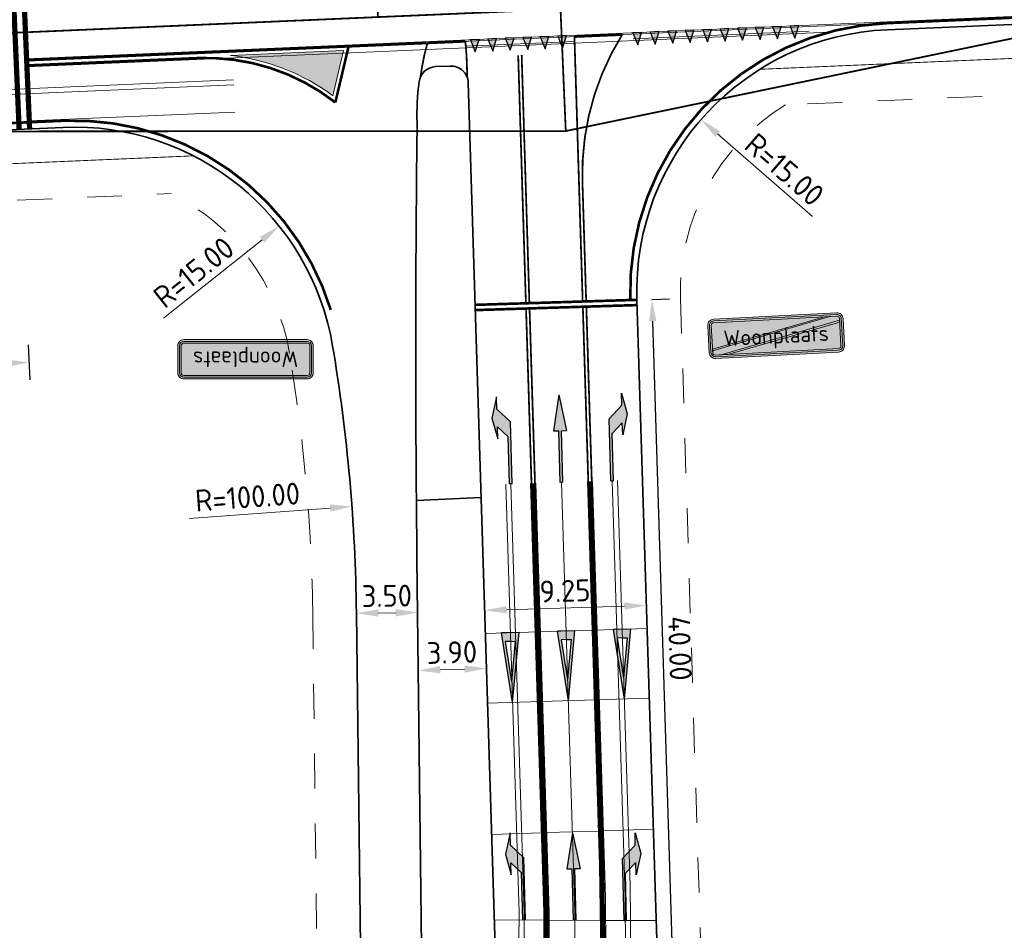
# Model space of a CAD drawing. Header units: metres. Extents: x 170926 to 172327, y 405849 to 407908.
# Tile 6 of 19: x 171383 to 171439, y 406559 to 406611. Entities that reach past the tile are written whole.
import ezdxf
from ezdxf.enums import TextEntityAlignment as Align

# ---------------------------------------------------------------- set-up
doc = ezdxf.new("R2010")
doc.units = ezdxf.units.M
for name, pattern in [('VW-1-1_STREEP', [2, 1, -1]), ('VW-1-3_STREEP', [4, 1, -3]), ('VW-3-3_STREEP', [6, 3, -3]), ('XX-HIDDEN', [4, 2, -2])]:
    doc.linetypes.add(name, pattern=pattern)
doc.layers.get('Defpoints').update_dxf_attribs({"color": 211, "lineweight": 25})
for name, color, linetype, lineweight in [('N-WE-VH-KANTVERHARDING-G', 210, 'Continuous', 35), ('N-WE-VH-VERHARDING_HALFVERHARDING-G', 34, 'XX-HIDDEN', 35), ('N-WE-VW-MARKERING_DWARS-S-500', 7, 'Continuous', 25), ('N-WE-VW-MARKERING_DWARS_STOPSTREEP_030-G', 7, 'Continuous', 25), ('N-WE-VW-MARKERING_DWARS_STOPSTREEP_15-G', 7, 'Continuous', 13), ('N-WE-VW-MARKERING_LANGS_STREEP_11_15-G', 7, 'VW-1-1_STREEP', 13), ('N-WE-VW-MARKERING_LANGS_STREEP_13_30-G', 7, 'VW-1-3_STREEP', 25), ('N-WE-VW-MARKERING_LANGS_STREEP_33_15-G', 7, 'VW-3-3_STREEP', 13), ('N-WE-VW-MARKERING_LANGS_STREEP_DOORGETROKKEN_10-G', 7, 'Continuous', 13), ('N-WE-VW-MARKERING_LANGS_STREEP_DOORGETROKKEN_15-G', 7, 'Continuous', 13), ('N-WE-VW-MARKERING_PIJL-S-500', 7, 'Continuous', 25), ('N-WE-VW-MARKERING_PUNTSTUK-O', 7, 'Continuous', 18), ('N-WE-VW-MARKERING_PUNTSTUK-V-500', 7, 'Continuous', 18), ('N-WE-VW-MARKERING_VERKEERSTEKEN-S-500', 7, 'Continuous', 25), ('N-WE-VW-OPRIJZICHT-G', 10, 'XX-HIDDEN', 13), ('N-WE-VW-VERKEERSTEKEN_BORD_H-S-500', 7, 'Continuous', 25), ('X-XX-AL-M-500', 7, 'Continuous', 18)]:
    doc.layers.add(name, color=color, linetype=linetype, lineweight=lineweight)
doc.layers.add('N-WE-VW-OBSTAKELVRIJEZONE-G', color=140, linetype='XX-HIDDEN', lineweight=18, plot=False)
doc.layers.add('X-XX-AL-HULPLIJN-G', color=7, linetype='Continuous', lineweight=18, plot=False)
doc.styles.add('NLCS-ISO-M500-T25', font='NLCS-ISO.ttf', dxfattribs={"height": 1.25})
doc.styles.add('NLCS-RVV-M200-T25', font='NLCS-RVV.ttf')
doc.dimstyles.new('NLCS-M500-T25-PIJL_L2_H1', dxfattribs={"dimscale": 0.5, "dimtxt": 2.5, "dimasz": 2.5, "dimexe": 2, "dimexo": 2, "dimgap": 0.7, "dimtad": 1, "dimzin": 0, "dimdsep": 46, "dimtxsty": 'NLCS-ISO-M500-T25', "dimcen": 0, "dimdle": 2, "dimclrd": 256, "dimclre": 256, "dimclrt": 256, "dimadec": 1, "dimazin": 0, "dimtfac": 1, "dimtdec": 3, "dimtofl": 0, "dimtmove": 0, "dimatfit": 3, "dimfxl": 2, "dimfxlon": 1, "dimtfillclr": 256, "dimtolj": 1, "dimtzin": 0, "dimlwd": -1, "dimlwe": -1, "dimarcsym": 0})

# ---------------------------------------------------------------- blocks, each defined once
blk = doc.blocks.new('*D1803')
at = {"layer": 'Defpoints', "transparency": 16777216}
for p, q in [((171418.7702794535, 406594.6577107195), (171419.7697955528, 406594.6888164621)), ((171418.8091616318, 406593.4083155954), (171419.9756269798, 406555.9264618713)), ((171420.0145091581, 406554.6770667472), (171421.0140252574, 406554.7081724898))]:
    blk.add_line(p, q, dxfattribs=at)
at = {"layer": 'Defpoints', "color": 0, "transparency": 16777216}
for p in [(171417.9041768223, 406594.630756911), (171419.1484065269, 406554.6501129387), (171420.0145091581, 406554.6770667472)]:
    blk.add_point(p, dxfattribs=at)
at = {"layer": 'Defpoints', "transparency": 16777216}
for points in [[(171419.0173941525, 406593.4147959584), (171418.6009291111, 406593.4018352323), (171418.7702794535, 406594.6577107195)], [(171420.1838595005, 406555.9329422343), (171419.7673944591, 406555.9199815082), (171420.0145091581, 406554.6770667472)]]:
    blk.add_solid(points, dxfattribs=at)
at = {"layer": 'Defpoints', "transparency": 16777216, "insert": (171420.3669225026, 406574.6977168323), "char_height": 1.25, "attachment_point": 5, "rotation": 271.78251529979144, "style": 'NLCS-ISO-M500-T25'}
blk.add_mtext('\\A1;40.00', dxfattribs=at)
blk = doc.blocks.new('*D1802')
at = {"layer": 'Defpoints', "transparency": 16777216}
for p, q in [((171383.0860606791, 406592.054704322), (171383.1722241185, 406590.0565612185)), ((171288.4673107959, 406586.9736483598), (171381.8803029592, 406591.0017806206)), ((171287.1753896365, 406587.9188677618), (171287.261553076, 406585.9207246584))]:
    blk.add_line(p, q, dxfattribs=at)
at = {"layer": 'Defpoints', "color": 0, "transparency": 16777216}
for p in [(171382.5543232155, 406604.3857759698), (171286.643652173, 406600.2499394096), (171383.1291423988, 406591.0556327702)]:
    blk.add_point(p, dxfattribs=at)
at = {"layer": 'Defpoints', "transparency": 16777216}
for points in [[(171381.8713276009, 406591.2099205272), (171381.8892783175, 406590.793640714), (171383.1291423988, 406591.0556327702)], [(171288.4583354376, 406587.1817882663), (171288.4762861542, 406586.7655084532), (171287.2184713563, 406586.9197962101)]]:
    blk.add_solid(points, dxfattribs=at)
at = {"layer": 'Defpoints', "transparency": 16777216, "insert": (171335.1318022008, 406589.961809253), "char_height": 1.25, "attachment_point": 5, "rotation": 2.469164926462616, "style": 'NLCS-ISO-M500-T25'}
blk.add_mtext('\\A1;96.00', dxfattribs=at)
blk = doc.blocks.new('N-SVW-VERKEERSTEKEN_BORD_H01-SO')
at = {"true_color": 0x007dc8}
h = blk.add_hatch(color=152, dxfattribs=at)
h.dxf.hatch_style = 1
h.paths.add_polyline_path([(-6.661338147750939e-16, 2.25), (-7.050000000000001, 2.25, 0.4142135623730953), (-7.750000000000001, 1.55), (-7.75, -1.550000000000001, 0.4142135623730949), (-7.050000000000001, -2.25), (-4.440892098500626e-16, -2.25), (-4.440892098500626e-16, -2.05), (-7.050000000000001, -2.05, -0.4142135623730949), (-7.55, -1.55), (-7.550000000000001, 1.55, -0.4142135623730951), (-7.050000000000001, 2.05), (-4.440892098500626e-16, 2.05)])
at = {"true_color": 0xffffff}
h = blk.add_hatch(color=7, dxfattribs=at)
h.dxf.hatch_style = 1
h.paths.add_polyline_path([(-4.440892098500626e-16, 2.05), (-7.050000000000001, 2.05, 0.4142135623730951), (-7.550000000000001, 1.55), (-7.55, -1.55, 0.4142135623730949), (-7.050000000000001, -2.05), (-4.440892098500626e-16, -2.05), (-4.440892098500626e-16, -1.85), (-7.05, -1.85, -0.4142135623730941), (-7.349999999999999, -1.55), (-7.350000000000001, 1.55, -0.414213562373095), (-7.050000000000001, 1.85), (-4.440892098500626e-16, 1.85)])
at = {"true_color": 0x007dc8}
h = blk.add_hatch(color=152, dxfattribs=at)
h.dxf.hatch_style = 1
h.paths.add_polyline_path([(-2.220446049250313e-16, 1.85), (-7.050000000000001, 1.85, 0.4142135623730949), (-7.350000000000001, 1.55), (-7.35, -1.55, 0.4142135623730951), (-7.05, -1.85), (-4.440892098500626e-16, -1.85)])
h = blk.add_hatch(color=152, dxfattribs=at)
h.dxf.hatch_style = 1
h.paths.add_polyline_path([(7.050000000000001, 2.250000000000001), (-4.440892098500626e-16, 2.25), (-4.440892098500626e-16, 2.05), (7.050000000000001, 2.050000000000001, -0.414213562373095), (7.550000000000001, 1.550000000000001), (7.550000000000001, -1.55, -0.4142135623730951), (7.050000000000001, -2.05), (-4.440892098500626e-16, -2.05), (-6.661338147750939e-16, -2.250000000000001), (7.050000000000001, -2.250000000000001, 0.414213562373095), (7.75, -1.550000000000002), (7.75, 1.550000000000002, 0.414213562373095)])
at = {"true_color": 0xffffff}
h = blk.add_hatch(color=7, dxfattribs=at)
h.dxf.hatch_style = 1
h.paths.add_polyline_path([(7.050000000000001, 2.050000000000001), (-4.440892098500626e-16, 2.05), (-4.440892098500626e-16, 1.85), (7.049999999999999, 1.850000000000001, -0.4142135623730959), (7.35, 1.550000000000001), (7.350000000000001, -1.549999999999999, -0.4142135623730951), (7.050000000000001, -1.85), (-4.440892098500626e-16, -1.849999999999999), (-2.220446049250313e-16, -2.05), (7.050000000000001, -2.05, 0.4142135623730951), (7.550000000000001, -1.55), (7.550000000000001, 1.550000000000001, 0.414213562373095)])
at = {"true_color": 0x007dc8}
h = blk.add_hatch(color=152, dxfattribs=at)
h.dxf.hatch_style = 1
h.paths.add_polyline_path([(7.349999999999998, 1.550000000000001, 0.4142135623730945), (7.049999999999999, 1.850000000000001), (-4.440892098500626e-16, 1.85), (-4.440892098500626e-16, -1.85), (7.050000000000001, -1.85, 0.4142135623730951), (7.350000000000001, -1.549999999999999)], flags=17)
at = {"color": 145, "lineweight": 0, "true_color": 0x377daf}
blk.add_lwpolyline([(-7.05, -2.25), (7.050000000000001, -2.25, 0.4142135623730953), (7.750000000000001, -1.55), (7.75, 1.550000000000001, 0.4142135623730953), (7.05, 2.250000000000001), (-7.050000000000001, 2.25, 0.4142135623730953), (-7.750000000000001, 1.55), (-7.75, -1.550000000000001, 0.4142135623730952)], format="xyb", close=True, dxfattribs=at)
at = {"color": 7, "lineweight": 0, "true_color": 0xffffff}
for points in [[(-7.05, -2.05), (7.050000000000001, -2.05, 0.414213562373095), (7.550000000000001, -1.55), (7.55, 1.550000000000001, 0.414213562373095), (7.05, 2.050000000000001), (-7.050000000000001, 2.05, 0.414213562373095), (-7.550000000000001, 1.55), (-7.55, -1.550000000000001, 0.414213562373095)], [(-7.05, -1.85), (7.050000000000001, -1.85, 0.4142135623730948), (7.350000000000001, -1.55), (7.35, 1.550000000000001, 0.4142135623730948), (7.05, 1.850000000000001), (-7.050000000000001, 1.85, 0.4142135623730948), (-7.350000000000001, 1.55), (-7.35, -1.550000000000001, 0.4142135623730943)]]:
    blk.add_lwpolyline(points, format="xyb", close=True, dxfattribs=at)
at = {"color": 7, "true_color": 0xffffff, "style": 'NLCS-RVV-M200-T25'}
blk.add_text('Woonplaats', height=1.8, dxfattribs=at).set_placement((0, 0), align=Align.MIDDLE_CENTER)
blk = doc.blocks.new('N-SVW-VERKEERSTEKEN_BORD_H02-SO')
at = {"true_color": 0x007dc8}
h = blk.add_hatch(color=152, dxfattribs=at)
h.dxf.hatch_style = 1
h.paths.add_polyline_path([(-4.440892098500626e-16, -2.05), (-7.050000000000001, -2.05, -0.4142135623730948), (-7.55, -1.55), (-7.550000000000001, 1.55, -0.4142135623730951), (-7.050000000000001, 2.05), (-4.440892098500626e-16, 2.05), (-4.440892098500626e-16, 2.250000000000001), (-7.050000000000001, 2.250000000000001, 0.4142135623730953), (-7.750000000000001, 1.550000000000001), (-7.75, -1.550000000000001, 0.4142135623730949), (-7.050000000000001, -2.25), (-4.440892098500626e-16, -2.25)])
at = {"true_color": 0xffffff}
h = blk.add_hatch(color=7, dxfattribs=at)
h.dxf.hatch_style = 1
h.paths.add_polyline_path([(-4.440892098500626e-16, 2.05), (-7.050000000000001, 2.05, 0.4142135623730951), (-7.550000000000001, 1.55), (-7.55, -1.55, 0.4142135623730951), (-7.050000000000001, -2.05), (-4.440892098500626e-16, -2.05), (-4.440892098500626e-16, -1.849999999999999), (-7.049999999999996, -1.85, -0.4142135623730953), (-7.349999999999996, -1.55), (-7.349999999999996, -1.369724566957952), (-7.349999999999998, -1.158808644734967), (-7.350000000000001, 1.549999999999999, -0.4142135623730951), (-7.050000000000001, 1.85), (-4.440892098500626e-16, 1.85)])
at = {"true_color": 0x007dc8}
h = blk.add_hatch(color=152, dxfattribs=at)
h.dxf.hatch_style = 1
h.paths.add_polyline_path([(-4.440892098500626e-16, 1.85), (-7.050000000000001, 1.85, 0.4142135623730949), (-7.350000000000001, 1.55), (-7.350000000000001, -1.158808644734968), (-4.440892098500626e-16, 0.5442911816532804)])
h = blk.add_hatch(color=152, dxfattribs=at)
h.dxf.hatch_style = 1
h.paths.add_polyline_path([(7.75, -1.550000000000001), (7.75, 1.550000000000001, 0.4142135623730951), (7.050000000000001, 2.250000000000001), (-4.440892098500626e-16, 2.25), (-4.440892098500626e-16, 2.05), (7.050000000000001, 2.050000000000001, -0.414213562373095), (7.550000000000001, 1.550000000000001), (7.550000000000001, -1.55, -0.4142135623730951), (7.050000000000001, -2.05), (-4.440892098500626e-16, -2.05), (-8.881784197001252e-16, -2.25), (7.050000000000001, -2.25, 0.4142135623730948)])
at = {"true_color": 0xffffff}
h = blk.add_hatch(color=7, dxfattribs=at)
h.dxf.hatch_style = 1
h.paths.add_polyline_path([(7.050000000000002, 2.050000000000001), (0, 2.05), (0, 1.85), (7.049999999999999, 1.850000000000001, -0.414213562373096), (7.35, 1.550000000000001), (7.35, 1.369724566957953), (7.35, 1.158808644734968), (7.350000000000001, -1.549999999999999, -0.4142135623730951), (7.050000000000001, -1.85), (-4.440892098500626e-16, -1.849999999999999), (-4.440892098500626e-16, -2.050000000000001), (7.050000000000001, -2.05, 0.4142135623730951), (7.550000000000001, -1.55), (7.550000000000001, 1.550000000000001, 0.4142135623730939)])
h = blk.add_hatch(color=7, dxfattribs=at)
h.dxf.hatch_style = 1
h.paths.add_polyline_path([(6.264838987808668, 1.850000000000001), (5.634995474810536, 1.850000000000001), (-4.440892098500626e-16, 0.5442911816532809), (-4.440892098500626e-16, 0.3684506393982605)], flags=17)
at = {"true_color": 0xff0000}
h = blk.add_hatch(color=1, dxfattribs=at)
h.dxf.hatch_style = 1
h.paths.add_polyline_path([(7.35, 1.369724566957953), (7.349999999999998, 1.550000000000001, 0.4142135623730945), (7.049999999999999, 1.850000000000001), (6.264838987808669, 1.85), (-4.440892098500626e-16, 0.3684506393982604), (-4.440892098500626e-16, -0.3684506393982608)])
at = {"true_color": 0x007dc8}
h = blk.add_hatch(color=152, dxfattribs=at)
h.dxf.hatch_style = 1
h.paths.add_polyline_path([(5.634995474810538, 1.850000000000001), (-8.881784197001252e-16, 1.85), (-1.332267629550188e-15, 0.5442911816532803)])
at = {"true_color": 0xffffff}
h = blk.add_hatch(color=7, dxfattribs=at)
h.dxf.hatch_style = 1
h.paths.add_polyline_path([(7.350000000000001, 1.158808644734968), (7.35, 1.369724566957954), (-4.440892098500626e-16, -0.3684506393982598), (-8.881784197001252e-16, -0.5442911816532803)])
at = {"true_color": 0x007dc8}
h = blk.add_hatch(color=152, dxfattribs=at)
h.dxf.hatch_style = 1
h.paths.add_polyline_path([(7.35, 1.158808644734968), (-4.440892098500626e-16, -0.5442911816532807), (-4.440892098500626e-16, -1.85), (7.050000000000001, -1.85, 0.4142135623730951), (7.350000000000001, -1.549999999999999)])
at = {"true_color": 0xffffff}
h = blk.add_hatch(color=7, dxfattribs=at)
h.dxf.hatch_style = 1
h.paths.add_polyline_path([(-4.440892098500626e-16, 0.3684506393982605), (-4.440892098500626e-16, 0.5442911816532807), (-7.349999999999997, -1.158808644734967), (-7.349999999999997, -1.369724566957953)], flags=17)
at = {"true_color": 0xff0000}
h = blk.add_hatch(color=1, dxfattribs=at)
h.dxf.hatch_style = 1
h.paths.add_polyline_path([(-4.440892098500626e-16, 0.3684506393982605), (-7.349999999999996, -1.369724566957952), (-7.349999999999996, -1.55, 0.4142135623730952), (-7.049999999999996, -1.85), (-6.264838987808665, -1.849999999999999), (-4.440892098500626e-16, -0.3684506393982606)])
at = {"true_color": 0xffffff}
h = blk.add_hatch(color=7, dxfattribs=at)
h.dxf.hatch_style = 1
h.paths.add_polyline_path([(-4.440892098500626e-16, -0.5442911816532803), (-4.440892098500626e-16, -0.3684506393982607), (-6.264838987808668, -1.85), (-5.634995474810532, -1.849999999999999)], flags=17)
at = {"true_color": 0x007dc8}
h = blk.add_hatch(color=152, dxfattribs=at)
h.dxf.hatch_style = 1
h.paths.add_polyline_path([(-4.440892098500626e-16, -0.5442911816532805), (-5.634995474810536, -1.85), (-8.881784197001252e-16, -1.85)])
at = {"color": 145, "lineweight": 0, "true_color": 0x377daf}
blk.add_lwpolyline([(-7.05, -2.25), (7.050000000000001, -2.25, 0.4142135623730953), (7.750000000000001, -1.55), (7.75, 1.550000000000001, 0.4142135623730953), (7.05, 2.250000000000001), (-7.050000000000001, 2.25, 0.4142135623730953), (-7.750000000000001, 1.55), (-7.75, -1.550000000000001, 0.4142135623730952)], format="xyb", close=True, dxfattribs=at)
at = {"color": 7, "lineweight": 0, "true_color": 0xffffff}
for points in [[(-7.05, -2.05), (7.050000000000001, -2.05, 0.414213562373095), (7.550000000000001, -1.55), (7.55, 1.550000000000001, 0.414213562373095), (7.05, 2.050000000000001), (-7.050000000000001, 2.05, 0.414213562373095), (-7.550000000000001, 1.55), (-7.55, -1.550000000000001, 0.414213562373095)], [(-7.05, -1.85), (7.050000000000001, -1.85, 0.4142135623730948), (7.350000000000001, -1.55), (7.35, 1.550000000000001, 0.4142135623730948), (7.05, 1.850000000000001), (-7.050000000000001, 1.85, 0.4142135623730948), (-7.350000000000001, 1.55), (-7.35, -1.550000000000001, 0.4142135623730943)]]:
    blk.add_lwpolyline(points, format="xyb", close=True, dxfattribs=at)
at = {"color": 1, "lineweight": 0, "true_color": 0xff0000}
blk.add_lwpolyline([(7.35, 1.369724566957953), (7.35, 1.55, 0.4142135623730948), (7.05, 1.850000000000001), (6.264838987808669, 1.850000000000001), (-7.349999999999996, -1.369724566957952), (-7.349999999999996, -1.55, 0.4142135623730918), (-7.05, -1.85), (-6.264838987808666, -1.85)], format="xyb", close=True, dxfattribs=at)
at = {"color": 7, "lineweight": 0, "true_color": 0xffffff}
for points in [[(6.264838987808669, 1.850000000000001), (5.634995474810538, 1.850000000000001), (-7.349999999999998, -1.158808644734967), (-7.349999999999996, -1.369724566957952)], [(7.35, 1.369724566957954), (7.35, 1.158808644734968), (-5.634995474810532, -1.849999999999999), (-6.264838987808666, -1.85)]]:
    blk.add_lwpolyline(points, close=True, dxfattribs=at)
at = {"color": 7, "true_color": 0xffffff, "style": 'NLCS-RVV-M200-T25'}
blk.add_text('Woonplaats', height=1.8, dxfattribs=at).set_placement((0, 0), align=Align.MIDDLE_CENTER)
blk = doc.blocks.new('*D1798')
at = {"layer": 'Defpoints', "color": 0, "transparency": 16777216}
for p in [(171421.5772009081, 406604.9392939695), (171432.8969183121, 406595.0973430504)]:
    blk.add_point(p, dxfattribs=at)
at = {"layer": 'X-XX-AL-M-500', "transparency": 16777216}
blk.add_line((171427.9539750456, 406599.3949949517), (171422.5205106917, 406604.1191313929), dxfattribs=at)
blk.add_solid([(171422.6572044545, 406604.2763496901), (171422.383816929, 406603.9619130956), (171421.5772009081, 406604.9392939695)], dxfattribs=at)
at = {"layer": 'X-XX-AL-M-500', "transparency": 16777216, "insert": (171426.3486245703, 406602.0827635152), "char_height": 1.25, "attachment_point": 5, "rotation": 318.99460717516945, "style": 'NLCS-ISO-M500-T25'}
blk.add_mtext('\\A1;R=15.00', dxfattribs=at)
blk = doc.blocks.new('*D1797')
at = {"layer": 'Defpoints', "color": 0, "transparency": 16777216}
for p in [(171397.4465313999, 406598.8486820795), (171385.7086398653, 406589.5094153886)]:
    blk.add_point(p, dxfattribs=at)
at = {"layer": 'X-XX-AL-M-500', "transparency": 16777216}
blk.add_line((171390.8341858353, 406593.5875618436), (171396.4683737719, 406598.0704098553), dxfattribs=at)
blk.add_solid([(171396.3386617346, 406598.2334361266), (171396.5980858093, 406597.907383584), (171397.4465313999, 406598.8486820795)], dxfattribs=at)
at = {"layer": 'X-XX-AL-M-500', "transparency": 16777216, "insert": (171392.5551486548, 406596.202812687), "char_height": 1.25, "attachment_point": 5, "rotation": 38.50755161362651, "style": 'NLCS-ISO-M500-T25'}
blk.add_mtext('\\A1;R=15.00', dxfattribs=at)
blk = doc.blocks.new('*D1796')
at = {"layer": 'Defpoints', "color": 0, "transparency": 16777216}
for p in [(171401.6032210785, 406582.8131810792), (171301.8709236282, 406575.5009416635)]:
    blk.add_point(p, dxfattribs=at)
at = {"layer": 'X-XX-AL-M-500', "transparency": 16777216}
blk.add_line((171392.3031843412, 406582.1313147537), (171400.3565673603, 406582.7217780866), dxfattribs=at)
blk.add_solid([(171400.3413335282, 406582.9295537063), (171400.3718011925, 406582.5140024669), (171401.6032210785, 406582.8131810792)], dxfattribs=at)
at = {"layer": 'X-XX-AL-M-500', "transparency": 16777216, "insert": (171395.6352546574, 406583.3532348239), "char_height": 1.25, "attachment_point": 5, "rotation": 4.193347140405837, "style": 'NLCS-ISO-M500-T25'}
blk.add_mtext('\\A1;R=100.00', dxfattribs=at)
blk = doc.blocks.new('N-SVW-MARKERING_PIJL_RD_5.0')
blk.add_hatch(color=256).paths.add_polyline_path([(2.950000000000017, 0.3749999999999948), (2.949999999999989, 0.07499999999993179), (0, 0.07499999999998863), (0, -0.07499999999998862), (2.949999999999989, -0.07499999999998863), (2.949999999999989, -0.3750000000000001), (5, -4.163336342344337e-17)])
for p, q in [((0, 0.07499999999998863), (2.949999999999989, 0.07499999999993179)), ((0, -0.07499999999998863), (0, 0.07499999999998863)), ((2.950000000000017, 0.375), (2.949999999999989, 0.07499999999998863)), ((5, 0), (2.949999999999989, 0.375)), ((5, 0), (2.949999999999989, -0.375)), ((0, -0.07499999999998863), (2.949999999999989, -0.07499999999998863)), ((2.949999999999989, -0.07499999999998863), (2.949999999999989, -0.3750000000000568))]:
    blk.add_line(p, q)
blk = doc.blocks.new('N-SVW-MARKERING_PIJL_RA_5.0')
blk.add_hatch(color=256).paths.add_polyline_path([(3.295908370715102, -0.6749999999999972), (2.6, -0.6749999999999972), (3.800000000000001, -0.9750000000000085), (5, -0.6749999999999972), (4.3, -0.6749999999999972), (3.549999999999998, 0.07500000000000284), (0, 0.07500000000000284), (0, -0.07500000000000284), (2.695908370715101, -0.07500000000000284)])
for p, q in [((0, 0.07500000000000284), (3.549999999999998, 0.07500000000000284)), ((0, 0.07500000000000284), (0, -0.07500000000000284)), ((3.549999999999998, 0.07500000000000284), (4.3, -0.6749999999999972)), ((0, -0.07500000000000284), (2.695908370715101, -0.07500000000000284)), ((2.695908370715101, -0.07500000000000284), (3.295908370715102, -0.6749999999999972)), ((2.6, -0.6749999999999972), (3.295908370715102, -0.6749999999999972)), ((3.800000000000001, -0.9750000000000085), (2.6, -0.6749999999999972)), ((5, -0.6749999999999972), (3.8, -0.9750000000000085)), ((4.3, -0.6749999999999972), (5, -0.6749999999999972))]:
    blk.add_line(p, q)
blk = doc.blocks.new('N-SVW-MARKERING_PIJL_LA_5.0')
blk.add_hatch(color=256).paths.add_polyline_path([(3.295908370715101, 0.6749999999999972), (2.695908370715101, 0.07499999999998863), (7.105427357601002e-16, 0.07499999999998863), (0, -0.07500000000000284), (3.549999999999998, -0.07500000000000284), (4.3, 0.6749999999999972), (5, 0.6749999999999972), (3.8, 0.9749999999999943), (2.6, 0.6749999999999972)])
for p, q in [((3.800000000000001, 0.9749999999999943), (2.6, 0.6749999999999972)), ((2.6, 0.6749999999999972), (3.295908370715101, 0.6749999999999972)), ((2.695908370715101, 0.07499999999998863), (3.295908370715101, 0.6749999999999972)), ((3.549999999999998, -0.07500000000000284), (4.3, 0.6749999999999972)), ((5, 0.6749999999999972), (3.8, 0.9749999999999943)), ((4.3, 0.6749999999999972), (5, 0.6749999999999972)), ((0, 0.07499999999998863), (2.695908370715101, 0.07499999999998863)), ((0, -0.07500000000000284), (0, 0.07499999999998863)), ((0, -0.07500000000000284), (3.549999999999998, -0.07500000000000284))]:
    blk.add_line(p, q)
blk = doc.blocks.new('N-SVW-MARKERING_VERKEERSTEKEN_VOORWAARSCHUWINGSDRIEHOEK_4.0')
h = blk.add_hatch(color=256)
h.paths.add_polyline_path([(0.4999999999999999, 4.000000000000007), (0, 4.000000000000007), (-0.5, 4.000000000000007), (-2.775557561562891e-17, 0)])
h.paths.add_polyline_path([(0.2863326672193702, 3.500000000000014), (5.551115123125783e-17, 1.209338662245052), (-0.2863326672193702, 3.500000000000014), (0, 3.500000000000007)], flags=16)
for p, q in [((0, 0), (-0.5, 4.000000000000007)), ((0, 4.000000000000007), (-0.5, 4.000000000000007)), ((0, 0), (0.5, 4.000000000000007)), ((0, 4.000000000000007), (0.5, 4.000000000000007)), ((0, 1.209338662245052), (-0.2863326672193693, 3.500000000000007)), ((0, 3.500000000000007), (-0.2863326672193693, 3.500000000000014)), ((0, 1.209338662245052), (0.2863326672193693, 3.500000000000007)), ((0, 3.500000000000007), (0.2863326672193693, 3.500000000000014))]:
    blk.add_line(p, q)
blk = doc.blocks.new('*D1783')
at = {"layer": 'Defpoints', "color": 0, "transparency": 16777216}
for p in [(171401.8637031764, 406576.7026230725), (171405.3634504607, 406576.7446819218), (171405.3634504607, 406576.7446819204)]:
    blk.add_point(p, dxfattribs=at)
at = {"layer": 'X-XX-AL-M-500', "transparency": 16777216}
for p, q in [((171401.8637031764, 406576.7026230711), (171401.8757199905, 406575.7026952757)), ((171403.1136129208, 406576.7176440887), (171404.1135407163, 406576.7296609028)), ((171405.3634504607, 406576.7446819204), (171405.3754672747, 406575.744754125))]:
    blk.add_line(p, q, dxfattribs=at)
for points in [[(171403.1111094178, 406576.9259623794), (171403.1161164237, 406576.509325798), (171401.8637031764, 406576.7026230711)], [(171404.1110372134, 406576.9379791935), (171404.1160442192, 406576.5213426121), (171405.3634504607, 406576.7446819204)]]:
    blk.add_solid(points, dxfattribs=at)
at = {"layer": 'X-XX-AL-M-500', "transparency": 16777216, "insert": (171403.6018604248, 406577.6985820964), "char_height": 1.25, "attachment_point": 5, "rotation": 0.6885293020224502, "style": 'NLCS-ISO-M500-T25'}
blk.add_mtext('\\A1;3.50', dxfattribs=at)
blk = doc.blocks.new('*D1782')
at = {"layer": 'Defpoints', "color": 0, "transparency": 16777216}
for p in [(171418.4481332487, 406577.1518877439), (171418.4481332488, 406577.1518877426), (171409.2026093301, 406576.8641596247)]:
    blk.add_point(p, dxfattribs=at)
at = {"layer": 'X-XX-AL-M-500', "transparency": 16777216}
for p, q in [((171410.4520044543, 406576.9030418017), (171417.1987381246, 406577.1130055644)), ((171418.4481332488, 406577.1518877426), (171418.4792389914, 406576.1523716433)), ((171409.2026093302, 406576.8641596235), (171409.2337150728, 406575.8646435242))]:
    blk.add_line(p, q, dxfattribs=at)
for points in [[(171410.4455240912, 406577.1112743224), (171410.4584848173, 406576.694809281), (171409.2026093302, 406576.8641596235)], [(171417.1922577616, 406577.321238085), (171417.2052184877, 406576.9047730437), (171418.4481332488, 406577.1518877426)]]:
    blk.add_solid(points, dxfattribs=at)
at = {"layer": 'X-XX-AL-M-500', "transparency": 16777216, "insert": (171413.7950431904, 406577.9825518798), "char_height": 1.25, "attachment_point": 5, "rotation": 1.7825152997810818, "style": 'NLCS-ISO-M500-T25'}
blk.add_mtext('\\A1;9.25', dxfattribs=at)
blk = doc.blocks.new('*D1781')
at = {"layer": 'Defpoints', "color": 0, "transparency": 16777216}
for p in [(171405.4032804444, 406573.4304001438), (171409.3056911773, 406573.5518462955), (171409.3056911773, 406573.5518462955)]:
    blk.add_point(p, dxfattribs=at)
at = {"layer": 'X-XX-AL-M-500', "transparency": 16777216}
for p, q in [((171405.4032804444, 406573.4304001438), (171405.3721747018, 406574.4299162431)), ((171409.3056911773, 406573.5518462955), (171409.2745854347, 406574.5513623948)), ((171406.6526755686, 406573.469282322), (171408.0562960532, 406573.5129641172))]:
    blk.add_line(p, q, dxfattribs=at)
for points in [[(171408.0498156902, 406573.7211966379), (171408.0627764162, 406573.3047315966), (171409.3056911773, 406573.5518462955)], [(171406.6461952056, 406573.6775148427), (171406.6591559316, 406573.2610498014), (171405.4032804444, 406573.4304001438)]]:
    blk.add_solid(points, dxfattribs=at)
at = {"layer": 'X-XX-AL-M-500', "transparency": 16777216, "insert": (171407.3241577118, 406574.4656514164), "char_height": 1.25, "attachment_point": 5, "rotation": 1.7825152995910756, "style": 'NLCS-ISO-M500-T25'}
blk.add_mtext('\\A1;3.90', dxfattribs=at)
blk = doc.blocks.new('N-SVW-MARKERING_DWARS_DRIEHOEK_50 70')
blk.add_hatch(color=256).paths.add_polyline_path([(0.5, 0.350000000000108), (-1.4210854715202e-14, 0.350000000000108), (0.25, -0.3499999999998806)])
at = {"flags": 128}
blk.add_lwpolyline([(0.25, -0.3499999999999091), (0.5, 0.350000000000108), (0, 0.3500000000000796)], close=True, dxfattribs=at)

msp = doc.modelspace()

# ---------------------------------------------------------------- hatches: boundary and pattern name
at = {"layer": 'N-WE-VW-MARKERING_PUNTSTUK-V-500'}
h = msp.add_hatch(color=256, dxfattribs=at)
h.dxf.hatch_style = 1
edge = h.paths.add_edge_path()
edge.add_line((171401.12814504, 406608.8916367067), (171394.652180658, 406608.6124108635))
edge.add_arc((171393.2649221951, 406596.4663769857), 12.22500000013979, 53.61712869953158, 83.48420138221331, ccw=False)
edge.add_line((171400.5165261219, 406606.3083719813), (171401.12814504, 406608.8916367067))

# ---------------------------------------------------------------- linework, layer by layer
at = {"layer": 'N-WE-VH-KANTVERHARDING-G'}
for points in [[(171841.2628136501, 406653.8245550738), (171750.4370611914, 406646.0173887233, 0.03465058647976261), (171641.0675047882, 406628.9257544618, -0.04533181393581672), (171533.3958664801, 406614.4445191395), (171432.2507597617, 406610.0834192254, 0.4107090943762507), (171417.9041768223, 406594.6307569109), (171419.1001323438, 406556.2012999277), (171419.2784932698, 406552.8976493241), (171414.9003149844, 406529.7834350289)], [(171405.3332440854, 406604.7526709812, -0.03911570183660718), (171405.4435303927, 406607.093431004)], [(171413.0084383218, 406507.1385478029), (171412.3372924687, 406513.5080203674, -0.0127591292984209), (171411.7296897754, 406521.1380976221, -2.833878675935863e-06), (171411.729677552, 406521.1383240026), (171409.8578923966, 406555.8080484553), (171408.2636588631, 406607.0353122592)], [(171407.9738097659, 406507.2750385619), (171406.4779230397, 406523.5533231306, -0.01990766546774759), (171405.8593904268, 406535.4771584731), (171405.3265248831, 406579.8172859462, -0.005482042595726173), (171405.3034324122, 406601.7447851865), (171405.3332440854, 406604.7526709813)], [(170927.2152829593, 406574.3334782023), (171213.7401169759, 406598.868801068, -0.004675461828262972), (171251.0278306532, 406601.7108162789), (171268.8426529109, 406601.0433849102), (171286.6351195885, 406600.2170344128, -0.001470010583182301), (171298.3596676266, 406600.7571037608), (171385.0624813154, 406604.4954915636, -0.3787811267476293), (171400.5035309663, 406591.9814989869, -0.03840481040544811), (171401.8637031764, 406576.7026230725), (171402.3596431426, 406535.4350996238)]]:
    msp.add_lwpolyline(points, format="xyb", dxfattribs=at)
for points in [[(171406.3926168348, 406607.9675578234), (171407.2210655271, 406608.0032782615)], [(171409.0016380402, 406583.3219395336), (171405.2919610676, 406583.1576960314)]]:
    msp.add_lwpolyline(points, dxfattribs=at)
for centre, start, end in [((171406.4356940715, 406606.9684860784), 92.46890782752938, 172.8224246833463), ((171407.2641427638, 406607.0042065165), 1.782515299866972, 92.46890782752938)]:
    msp.add_arc(centre, 1, start, end, dxfattribs=at)
at = {"layer": 'N-WE-VH-VERHARDING_HALFVERHARDING-G', "const_width": 0.05, "flags": 128}
for points in [[(171841.4298151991, 406651.881719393), (171750.6040627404, 406644.0745530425, 0.03465058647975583), (171641.5012196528, 406627.0245991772, -0.04533181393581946), (171533.4798670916, 406612.4963292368), (171424.9458497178, 406607.8166397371)], [(170927.3816539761, 406572.3905884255), (171213.9064879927, 406596.9259112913, -0.004662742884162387), (171251.0564345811, 406599.7583765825), (171268.7609145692, 406599.0950791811), (171286.637641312, 406598.2648153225, -0.001481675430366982), (171298.4436682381, 406598.8089138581), (171392.5353925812, 406602.8658912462)]]:
    msp.add_lwpolyline(points, format="xyb", dxfattribs=at)
at = {"layer": 'N-WE-VW-MARKERING_DWARS_STOPSTREEP_030-G', "transparency": 33554687, "const_width": 0.3, "flags": 128}
for points in [[(171381.9656921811, 406618.3499509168), (171382.5676965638, 406604.3879232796)], [(171382.5651352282, 406618.3757972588), (171383.1671396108, 406604.4137696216)]]:
    msp.add_lwpolyline(points, dxfattribs=at)
at = {"layer": 'N-WE-VW-MARKERING_DWARS_STOPSTREEP_15-G', "transparency": 33554687, "const_width": 0.15, "flags": 128}
for points in [[(171417.9041768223, 406594.6307569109), (171408.6586529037, 406594.3430287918)], [(171417.9135085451, 406594.3309020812), (171408.6679846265, 406594.043173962)]]:
    msp.add_lwpolyline(points, dxfattribs=at)
at = {"layer": 'N-WE-VW-MARKERING_LANGS_STREEP_11_15-G', "ltscale": 2, "const_width": 0.15, "flags": 128}
msp.add_lwpolyline([(171405.8709559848, 406609.3213427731), (171401.4156210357, 406609.1292409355)], dxfattribs=at)
at = {"layer": 'N-WE-VW-MARKERING_LANGS_STREEP_13_30-G', "ltscale": 2, "const_width": 0.3, "flags": 128}
for points in [[(171411.5153955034, 406530.3124453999, -0.01963361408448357), (171412.0627969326, 406542.0753444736, 0.01782548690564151), (171412.7414483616, 406559.596396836), (171411.9775903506, 406584.1413301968)], [(171414.5156747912, 406530.339059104, -0.02309625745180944), (171415.2449411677, 406543.8928128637, 0.03532212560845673), (171415.8707783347, 406563.5244275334), (171415.2260176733, 406584.2424238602)]]:
    msp.add_lwpolyline(points, format="xyb", dxfattribs=at)
at = {"layer": 'N-WE-VW-MARKERING_LANGS_STREEP_33_15-G', "ltscale": 2, "const_width": 0.15, "flags": 128}
msp.add_lwpolyline([(171841.2306979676, 406654.1981773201), (171750.4049455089, 406646.3910109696, 0.02295760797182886), (171677.6147157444, 406636.7521314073, 0.01168368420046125), (171640.9840980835, 406629.2913612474, -0.04533181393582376), (171533.3797125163, 406614.8191710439), (171432.2346057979, 406610.4580711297, 0.4107090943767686), (171417.5293582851, 406594.6190922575)], format="xyb", dxfattribs=at)
at = {"layer": 'N-WE-VW-MARKERING_LANGS_STREEP_33_15-G', "ltscale": 2, "flags": 128}
msp.add_lwpolyline([(170927.183288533, 406574.7071108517, 0.15, 0.15, 0), (171213.7081225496, 406599.2424337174, 0.15, 0.15, -0.004677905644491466), (171251.0223355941, 406602.0862852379, 0.15, 0.15, 0), (171268.8583718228, 406601.4180590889, 0.15, 0.15, 0), (171286.6346398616, 406600.5924609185, 0.15, 0.15, -0.001467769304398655), (171298.3435136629, 406601.1317556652, 0.15, 0.15, 0), (171322.1142783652, 406602.1566859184, 0.15, 0.15, 0), (171385.0463273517, 406604.870143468, 0.15, 0.15, -0.3407843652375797), (171400.396387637, 406594.0548186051, 0, 0, 0)], format="xyseb", dxfattribs=at)
at = {"layer": 'N-WE-VW-MARKERING_LANGS_STREEP_DOORGETROKKEN_10-G', "const_width": 0.1, "flags": 128}
for points in [[(171417.0716438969, 406609.8042857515, 0.1487004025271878), (171414.7927935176, 406601.3779902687)], [(171405.9234178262, 406609.323604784, 0.03310109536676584), (171405.5272196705, 406607.3864265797)], [(171408.2039702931, 406607.3458557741), (171408.1769045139, 406608.2155563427, 0.02015160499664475), (171408.0909605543, 406609.4170632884)]]:
    msp.add_lwpolyline(points, format="xyb", dxfattribs=at)
for points in [[(171414.8056769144, 406594.5343291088), (171414.3341369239, 406609.6862519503)], [(171411.5572495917, 406594.4332354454), (171411.1156956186, 406608.6216221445)], [(171411.7571528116, 406594.4394565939), (171411.3155243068, 406608.6302382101)], [(171415.0055801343, 406594.5405502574), (171414.7927935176, 406601.3779902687)], [(171411.8776387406, 406584.1382196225), (171411.5665813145, 406594.1333806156)], [(171412.0775419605, 406584.144440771), (171411.7664845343, 406594.1396017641)], [(171415.1260660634, 406584.239313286), (171414.8150086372, 406594.234474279)], [(171415.3259692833, 406584.2455344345), (171415.0149118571, 406594.2406954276)]]:
    msp.add_lwpolyline(points, dxfattribs=at)
at = {"layer": 'N-WE-VW-MARKERING_LANGS_STREEP_DOORGETROKKEN_15-G', "const_width": 0.15, "flags": 128}
for points in [[(171414.3341369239, 406609.6862519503), (171417.0716438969, 406609.8042857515)], [(171401.4156210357, 406609.1292409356), (171382.9980614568, 406608.3351262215)], [(171400.6558371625, 406605.920179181), (171401.4156210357, 406609.1292409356)], [(171405.9234178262, 406609.323604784), (171408.0909605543, 406609.4170632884)]]:
    msp.add_lwpolyline(points, dxfattribs=at)
at = {"layer": 'N-WE-VW-MARKERING_LANGS_STREEP_DOORGETROKKEN_15-G', "flags": 128}
msp.add_lwpolyline([(171383.0109846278, 406608.0354046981, 0.15, 0.15, 0), (171392.7479953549, 406608.455237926, 0.15, 0.15, 0), (171392.747995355, 406608.455237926, 0.15, 0.15, -0.1785185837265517), (171400.6558371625, 406605.920179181, 0, 0, 0)], format="xyseb", dxfattribs=at)
at = {"layer": 'N-WE-VW-MARKERING_PUNTSTUK-O', "flags": 128}
msp.add_lwpolyline([(171401.12814504, 406608.8916367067), (171394.652180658, 406608.6124108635, -0.1310624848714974), (171400.5165261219, 406606.3083719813)], format="xyb", close=True, dxfattribs=at)
at = {"layer": 'N-WE-VW-OBSTAKELVRIJEZONE-G'}
for points in [[(171841.6096630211, 406649.7894348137), (171750.7839105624, 406641.9822684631, 0.03465058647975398), (171641.9682971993, 406624.9772011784, -0.04533181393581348), (171533.5703292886, 406610.3982785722), (171426.4019301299, 406605.7774707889)], [(171426.4019301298, 406605.7774707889, 0.2701819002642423), (171420.4029670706, 406594.7085212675), (171421.5980350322, 406556.3075841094), (171421.7911864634, 406552.7299796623), (171417.3566392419, 406529.318170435, 0.01168950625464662), (171417.2232085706, 406528.5109705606, 0.01168950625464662)], [(170927.5608227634, 406570.298245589), (171214.08565678, 406594.8335684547, -0.004649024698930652), (171251.0872944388, 406597.655747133), (171268.6728886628, 406596.9969037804), (171286.6404079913, 406596.1624231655, -0.001494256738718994), (171298.5341304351, 406596.7108631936), (171391.2602365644, 406600.7089588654)], [(171391.2602365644, 406600.7089588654, -0.240755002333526), (171398.0377157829, 406591.5694850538, -0.03840481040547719), (171399.3638836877, 406576.6725810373), (171399.8598236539, 406535.4050575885, 0.01221352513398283), (171400.1374611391, 406527.7900141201)]]:
    msp.add_lwpolyline(points, format="xyb", dxfattribs=at)
at = {"layer": 'N-WE-VW-OPRIJZICHT-G', "const_width": 0.1, "flags": 128}
for points in [[(171412.7776591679, 406628.8870264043), (171413.8384361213, 406604.2848846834), (171567.606358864, 406636.1721997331, -0.006166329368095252), (171518.3139397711, 406633.4374617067)], [(171403.095667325, 406610.8031665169), (171298.121665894, 406606.276975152, 0.00623664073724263), (171248.2676244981, 406603.5040464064), (171402.0348903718, 406635.4053082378)], [(171413.5379723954, 406611.2534101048), (171413.8384361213, 406604.2848846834), (171258.6991109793, 406604.1875063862, -0.004930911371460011), (171298.121665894, 406606.276975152)]]:
    msp.add_lwpolyline(points, format="xyb", close=True, dxfattribs=at)
at = {"layer": 'X-XX-AL-HULPLIJN-G'}
for points in [[(171382.9280609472, 406609.9586178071), (171533.3097120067, 406616.4426626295, 0.045331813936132), (171640.6226690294, 406630.8756573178, -0.03465058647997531), (171750.2657775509, 406648.0100407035), (171841.0915300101, 406655.8172070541)], [(171382.9948306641, 406608.4100566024), (171533.3764817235, 406614.8941014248, 0.04533181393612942), (171640.9674167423, 406629.3644826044, -0.03465058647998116), (171750.398522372, 406646.4657354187), (171841.2242748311, 406654.2729017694)], [(171382.9980614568, 406608.3351262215), (171533.3797125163, 406614.8191710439, 0.04533181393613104), (171640.9840980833, 406629.2913612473, -0.03465058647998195), (171750.4049455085, 406646.3910109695), (171841.2306979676, 406654.1981773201)], [(171270.2683104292, 406601.6512915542, -0.003506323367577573), (171298.2605899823, 406603.0549687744), (171394.8321317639, 406607.2188690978)], [(171270.2854358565, 406601.3517807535, -0.003506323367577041), (171298.2735131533, 406602.7552472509), (171394.8450549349, 406606.9191475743)], [(171409.9404367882, 406530.3238491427, -0.01961873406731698), (171410.4928136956, 406542.2012735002, 0.01778884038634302), (171411.1663718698, 406559.5743530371), (171410.4033524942, 406584.0923386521)], [(171410.2404289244, 406530.3216770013, -0.01962155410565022), (171410.7918585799, 406542.1772928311, 0.01779584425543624), (171411.4663866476, 406559.5785451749), (171410.703207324, 406584.1016703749)], [(171411.3653994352, 406530.3135314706, -0.01963218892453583), (171411.913274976, 406542.0873409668, 0.01782200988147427), (171412.5914411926, 406559.5942937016), (171411.8276629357, 406584.1366643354)], [(171411.6653915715, 406530.3113593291, -0.01963504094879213), (171412.2123188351, 406542.0633472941, 0.01782896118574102), (171412.8914555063, 406559.5985007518), (171412.1275177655, 406584.1459960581)], [(171413.140352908, 406530.3006796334, -0.0196491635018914), (171413.6826146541, 406541.9453383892, 0.01786297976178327), (171414.3665244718, 406559.6192307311), (171413.601804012, 406584.1918770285)], [(171414.3656790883, 406530.3401944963, -0.02309658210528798), (171415.0957086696, 406543.9079686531, 0.03532349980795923), (171415.7208687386, 406563.5191891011), (171415.0760902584, 406584.2377579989)], [(171414.665670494, 406530.3379237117, -0.02309593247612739), (171415.394173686, 406543.8776572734, 0.0353207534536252), (171416.0206879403, 406563.5296656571), (171415.3759450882, 406584.2470897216)], [(171415.7906382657, 406530.3294082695, -0.02309348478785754), (171416.5134182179, 406543.7639966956, 0.03531052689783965), (171417.145010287, 406563.5689418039), (171416.5004006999, 406584.2820836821)], [(171416.0906296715, 406530.3271374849, -0.02309282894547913), (171416.8118836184, 406543.7336890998, 0.03530781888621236), (171417.4448296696, 406563.5794125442), (171416.8002555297, 406584.2914154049)]]:
    msp.add_lwpolyline(points, format="xyb", dxfattribs=at)
for points in [[(171383.0142154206, 406607.9604743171), (171428.8788926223, 406609.9380335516)], [(171383.1477548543, 406604.8633519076), (171394.9118246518, 406605.3705863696)], [(171412.449777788, 406564.1463423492), (171409.6011569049, 406564.0576909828)], [(171415.6982051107, 406564.2474360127), (171412.7496326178, 406564.155674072)], [(171418.8466808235, 406564.3454191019), (171415.9980599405, 406564.2567677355)], [(171412.5896917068, 406559.1539470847), (171409.7397254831, 406559.1678223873)], [(171415.83965319, 406559.1381243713), (171412.8896881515, 406559.1524865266)], [(171418.9896158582, 406559.1227885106), (171416.1396496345, 406559.1366638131)]]:
    msp.add_lwpolyline(points, dxfattribs=at)
at = {"layer": 'X-XX-AL-HULPLIJN-G', "flags": 128}
for points in [[(171417.6922506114, 406609.5557891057), (171427.7550742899, 406609.9896704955)], [(171408.1475568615, 406609.1442480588), (171414.3380977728, 406609.4111672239)], [(171409.2434408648, 406575.5521261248), (171418.4889647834, 406575.839854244)], [(171409.3678638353, 406571.5540617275), (171418.6133877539, 406571.8417898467)]]:
    msp.add_lwpolyline(points, dxfattribs=at)

# ---------------------------------------------------------------- block references
at = {"layer": 'N-WE-VW-MARKERING_DWARS-S-500'}
for p, rotation in [((171417.6922506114, 406609.5557891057), 2.468907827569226), ((171418.6913223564, 406609.5988663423), 2.468907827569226), ((171419.6903941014, 406609.641943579), 2.468907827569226), ((171420.6894658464, 406609.6850208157), 2.468907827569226), ((171421.6885375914, 406609.7280980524), 2.468907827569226), ((171422.6876093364, 406609.7711752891), 2.468907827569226), ((171423.6866810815, 406609.8142525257), 2.468907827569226), ((171424.6857528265, 406609.8573297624), 2.468907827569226), ((171425.6848245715, 406609.9004069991), 2.468907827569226), ((171426.6838963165, 406609.9434842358), 2.468907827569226), ((171408.3973247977, 406609.155017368), 2.46890782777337), ((171409.3963965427, 406609.1980946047), 2.46890782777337), ((171410.3954682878, 406609.2411718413), 2.46890782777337), ((171411.3945400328, 406609.284249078), 2.46890782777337), ((171412.3936117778, 406609.3273263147), 2.46890782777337), ((171413.3926835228, 406609.3704035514), 2.46890782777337)]:
    msp.add_blockref('N-SVW-MARKERING_DWARS_DRIEHOEK_50 70', p, dxfattribs=dict(at, rotation=rotation))
at = {"layer": 'N-WE-VW-MARKERING_PIJL-S-500'}
for name, p, rotation in [('N-SVW-MARKERING_PIJL_LA_5.0', (171410.703207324, 406584.1016703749), 91.7825152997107), ('N-SVW-MARKERING_PIJL_RD_5.0', (171413.601804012, 406584.1918770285), 91.7825152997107), ('N-SVW-MARKERING_PIJL_RA_5.0', (171416.5004006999, 406584.2820836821), 91.7825152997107), ('N-SVW-MARKERING_PIJL_LA_5.0', (171411.4647050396, 406559.1594241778), 91.61229078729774), ('N-SVW-MARKERING_PIJL_RD_5.0', (171414.3646706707, 406559.1453054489), 91.59454200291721), ('N-SVW-MARKERING_PIJL_RA_5.0', (171417.2466989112, 406559.1312740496), 91.37851495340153)]:
    msp.add_blockref(name, p, dxfattribs=dict(at, rotation=rotation))
at = {"layer": 'N-WE-VW-MARKERING_VERKEERSTEKEN-S-500'}
for p, rotation in [((171410.7921742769, 406571.5983874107), 1.782515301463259), ((171413.9906257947, 406571.6979257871), 1.782515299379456), ((171417.1890773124, 406571.7974641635), 1.782515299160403)]:
    msp.add_blockref('N-SVW-MARKERING_VERKEERSTEKEN_VOORWAARSCHUWINGSDRIEHOEK_4.0', p, dxfattribs=dict(at, rotation=rotation))
at = {"layer": 'N-WE-VW-VERKEERSTEKEN_BORD_H-S-500', "xscale": 0.5, "yscale": 0.5, "zscale": 0.5}
for name, p, rotation in [('N-SVW-VERKEERSTEKEN_BORD_H02-SO', (171425.8720224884, 406592.5826333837), 3.010937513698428), ('N-SVW-VERKEERSTEKEN_BORD_H01-SO', (171395.5191544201, 406591.2292279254), 180)]:
    msp.add_blockref(name, p, dxfattribs=dict(at, rotation=rotation))

# ---------------------------------------------------------------- dimensions: what is measured, and where the dimension line sits
at = {"layer": 'Defpoints'}
for p1, p2, distance, picture, middle in [((171286.643652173, 406600.2499394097), (171382.5543232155, 406604.3857759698), -13.342531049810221, '*D1802', (171335.1318022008, 406589.961809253)), ((171417.9041768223, 406594.6307569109), (171419.1484065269, 406554.6501129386), 0.8665219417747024, '*D1803', (171420.3669225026, 406574.6977168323))]:
    dim = msp.add_aligned_dim(p1=p1, p2=p2, distance=distance, dimstyle='NLCS-M500-T25-PIJL_L2_H1', dxfattribs=at)
    dim.commit()
    dim.dimension.update_dxf_attribs({"geometry": picture, "text_midpoint": middle})
at = {"layer": 'X-XX-AL-M-500'}
for center, mpoint, picture, middle in [((171432.8969183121, 406595.0973430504), (171421.5772009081, 406604.9392939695), '*D1798', (171425.7088977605, 406601.346981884)), ((171385.7086398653, 406589.5094153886), (171397.4465313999, 406598.8486820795), '*D1797', (171393.1622009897, 406595.4398497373)), ((171301.8709236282, 406575.5009416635), (171401.6032210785, 406582.8131810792), '*D1796', (171395.7065489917, 406582.3808449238))]:
    dim = msp.add_radius_dim(center=center, mpoint=mpoint, dimstyle='NLCS-M500-T25-PIJL_L2_H1', override={"dimpost": 'R=<>'}, dxfattribs=at)
    dim.commit()
    dim.dimension.update_dxf_attribs({"geometry": picture, "text_midpoint": middle, "dimtype": 164})
for p1, p2, distance, picture, middle in [((171409.2026093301, 406576.8641596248), (171418.4481332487, 406577.151887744), -1.3999290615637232e-09, '*D1782', (171413.7950431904, 406577.9825518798)), ((171401.8637031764, 406576.7026230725), (171405.3634504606, 406576.7446819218), -1.3979322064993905e-09, '*D1783', (171403.6018604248, 406577.6985820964)), ((171405.4032804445, 406573.4304001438), (171409.3056911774, 406573.5518462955), 3.6211844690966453e-12, '*D1781', (171407.3241577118, 406574.4656514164))]:
    dim = msp.add_aligned_dim(p1=p1, p2=p2, distance=distance, dimstyle='NLCS-M500-T25-PIJL_L2_H1', dxfattribs=at)
    dim.commit()
    dim.dimension.update_dxf_attribs({"geometry": picture, "text_midpoint": middle})

doc.saveas('drawing.dxf')
